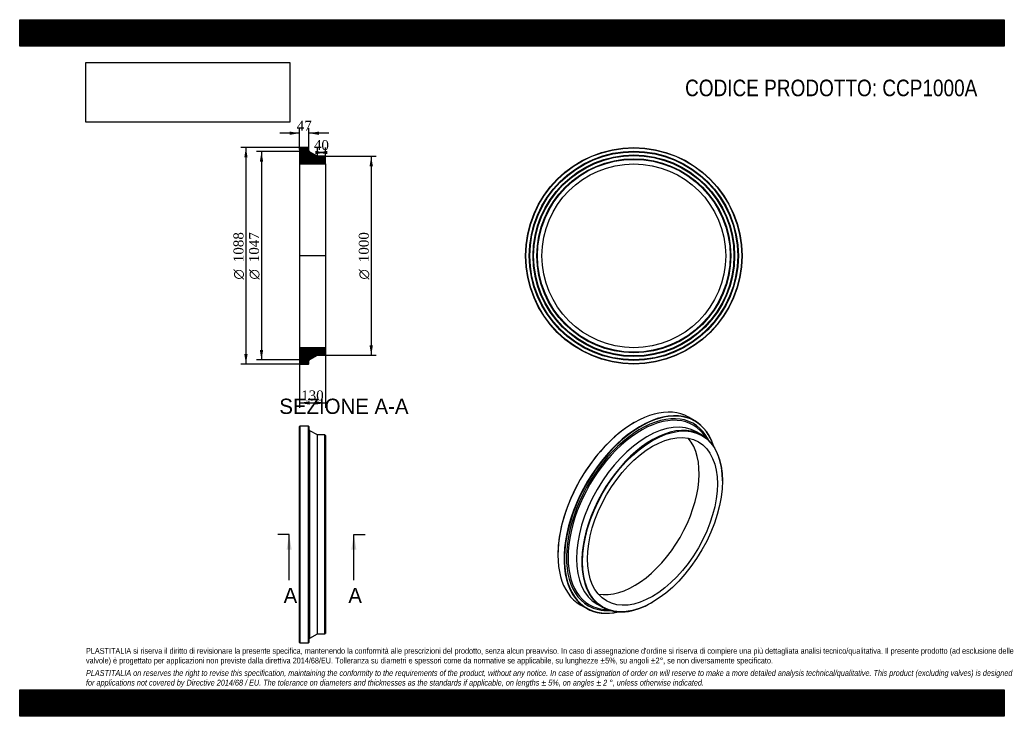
# Model space of a CAD drawing. Header units: millimetres. Extents: x 0 to 4950, y 0 to 3500.
import ezdxf
from ezdxf.enums import TextEntityAlignment as Align
from ezdxf.lldxf.tags import DXFTag

# ---------------------------------------------------------------- set-up
doc = ezdxf.new("R2010")
doc.units = ezdxf.units.MM
doc.header["$LTSCALE"] = 16.666667
for name, color, linetype in [('CCP1000A', 7, 'Continuous'), ('Default', 7, 'Continuous'), ('DV4_Default', 7, 'Continuous')]:
    doc.layers.add(name, color=color, linetype=linetype)
doc.styles.add('SEACAD_Solid_Edge_ANSI', font='seans.ttf')
doc.styles.add('SEACAD_Solid_Edge_ANSI1_Symbols', font='semeca1.ttf')
doc.styles.add('SEACAD_Times_New_Roman', font='times.ttf')
tags = doc.linetypes.add('CENTER2', pattern=[28.575, 19.05, -3.175, 3.175, -3.175]).pattern_tags.tags
tags[10:11] = [DXFTag(74, 4), DXFTag(75, 0), DXFTag(340, '0'), DXFTag(46, 0.0), DXFTag(50, 0.0), DXFTag(44, 0.0), DXFTag(45, 0.0)]
tags[8:9] = [DXFTag(74, 4), DXFTag(75, 0), DXFTag(340, '0'), DXFTag(46, 0.0), DXFTag(50, 0.0), DXFTag(44, 0.0), DXFTag(45, 0.0)]
tags[6:7] = [DXFTag(74, 4), DXFTag(75, 0), DXFTag(340, '0'), DXFTag(46, 0.0), DXFTag(50, 0.0), DXFTag(44, 0.0), DXFTag(45, 0.0)]
tags[4:5] = [DXFTag(74, 4), DXFTag(75, 0), DXFTag(340, '0'), DXFTag(46, 0.0), DXFTag(50, 0.0), DXFTag(44, 0.0), DXFTag(45, 0.0)]
doc.dimstyles.new('ANSImm', dxfattribs={"dimtxt": 50, "dimasz": 50, "dimexe": 25, "dimexo": 0, "dimgap": 12.5, "dimtad": 1, "dimdsep": 46, "dimtxsty": 'SEACAD_Times_New_Roman', "dimblk1": '_SE_FILLED', "dimblk2": '_SE_FILLED', "dimsah": 1, "dimcen": 25, "dimazin": 0, "dimtfac": 0.85, "dimtdec": 3, "dimtofl": 0, "dimtmove": 0, "dimatfit": 3, "dimfxl": 1, "dimarcsym": 0})
picture_1 = doc.add_image_def('image1.jpg', size_in_pixel=(4302, 1260))

# ---------------------------------------------------------------- blocks, each defined once
blk = doc.blocks.new('SE')
at = {"layer": 'CCP1000A', "color": 7, "linetype": 'Continuous'}
for p, q in [((1408.5, 1457.7), (1407, 1456.2)), ((1407, 371.2), (1407, 1456.2)), ((1408.5, 1457.7), (1408.5, 369.7)), ((1452.5, 1457.7), (1408.5, 1457.7)), ((1452.5, 369.7), (1452.5, 1457.7)), ((1454, 1456.2), (1452.5, 1457.7)), ((1454, 1456.2), (1454, 371.2)), ((1458.2, 392.4), (1458.2, 1434.9)), ((1497, 1413.7), (1458.2, 1434.9)), ((1497, 413.7), (1497, 1413.7)), ((1534.5, 1413.7), (1497, 1413.7)), ((1534.5, 413.7), (1534.5, 1413.7)), ((1537, 1411.2), (1534.5, 1413.7)), ((1537, 1411.2), (1537, 416.2)), ((1458.2, 392.4), (1497, 413.7)), ((1497, 413.7), (1534.5, 413.7)), ((1534.5, 413.7), (1537, 416.2)), ((1407, 371.2), (1408.5, 369.7)), ((1408.5, 369.7), (1452.5, 369.7)), ((1452.5, 369.7), (1454, 371.2))]:
    blk.add_line(p, q, dxfattribs=at)
for centre, start, end in [((1462, 1441.9), 180, 241.3429), ((1462, 385.4), 118.6571, 180)]:
    blk.add_arc(centre, 8, start, end, dxfattribs=at)
blk = doc.blocks.new('SE1')
at = {"layer": 'CCP1000A', "color": 7, "linetype": 'Continuous'}
for p, q in [((3393.3, 1485.1), (3362.2, 1503)), ((3090.2, 1476.1), (3089.1, 1475.5)), ((3429.3, 1413.5), (3402.8, 1428.8)), ((3532.9, 1182.6), (3532.9, 1184.6)), ((2705.5, 811), (2705.5, 809.8)), ((2818.2, 560.8), (2849.3, 542.8)), ((2902.8, 562.8), (2929.3, 547.5)), ((3179.3, 572.2), (3181.1, 573.2))]:
    blk.add_line(p, q, dxfattribs=at)
for centre, major_axis, start_param, end_param in [((3090.2, 1031.9), (272, 471.1), 0, 3.141593), ((3121.3, 1013.9), (-272, -471.1), 2.651549, 6.283185), ((3122.4, 1013.3), (271.3, 469.8), 0, 3.623669), ((3122.4, 1013.3), (-264.1, -457.5), 2.78485, 6.283185), ((3125.3, 1011.6), (-260.6, -451.4), 2.840922, 6.283185), ((3152.8, 995.8), (-250, -433), 3.141593, 6.283185), ((3089.1, 1032.5), (-271.3, -469.8), 3.926991, 5.497787), ((3179.3, 980.5), (-250, -433), 2.356194, 6.283185), ((3122.4, 1013.3), (271.3, 469.8), 5.801109, 6.283185), ((3089.1, 1032.5), (-230.9, -399.9), 0.200394, 2.941199), ((3122.4, 1013.3), (-264.1, -457.5), 0, 0.356742), ((3125.3, 1011.6), (-260.6, -451.4), 0, 0.300671), ((3179.3, 980.5), (-250, -433), 0, 0.785398), ((3121.3, 1013.9), (-272, -471.1), 0, 0.490044)]:
    blk.add_ellipse(centre, major_axis=major_axis, ratio=0.57735, start_param=start_param, end_param=end_param, dxfattribs=at)
for major_axis in [(248.8, 430.8), (-230.9, -399.9)]:
    blk.add_ellipse((3181.1, 979.4), major_axis=major_axis, ratio=0.57735, dxfattribs=at)
blk = doc.blocks.new('SE2')
at = {"layer": 'CCP1000A', "color": 7, "linetype": 'Continuous'}
for radius in [544, 542.5, 525.5, 524, 522.5, 506.5, 505, 503.5, 487.5, 486, 484.5, 461.8]:
    blk.add_circle((3087.4, 2313.8), radius, dxfattribs=at)
blk = doc.blocks.new('SE4')
at = {"color": 7, "linetype": 'Continuous', "style": 'SEACAD_Solid_Edge_ANSI'}
blk.add_text('A', height=76.7, dxfattribs=at).set_placement((1326.9, 645.3), align=Align.TOP_LEFT)
blk = doc.blocks.new('SE5')
at = {"color": 7, "linetype": 'Continuous', "style": 'SEACAD_Solid_Edge_ANSI'}
blk.add_text('A', height=76.7, dxfattribs=at).set_placement((1652.2, 645.3), align=Align.TOP_LEFT)
blk = doc.blocks.new('SEANNOT_GROUP')
at = {"linetype": 'Continuous'}
blk.add_hatch(color=7, dxfattribs=at).paths.add_polyline_path([(1367.3, 837), (1354.5, 913.7), (1341.8, 837)])
at = {"color": 7, "linetype": 'Continuous'}
blk.add_lwpolyline([(1354.5, 683.7), (1354.5, 913.7)], dxfattribs=at)
blk = doc.blocks.new('SEANNOT_GROUP1')
at = {"linetype": 'Continuous'}
blk.add_hatch(color=7, dxfattribs=at).paths.add_polyline_path([(1692.6, 837), (1679.9, 913.7), (1667.1, 837)])
at = {"color": 7, "linetype": 'Continuous'}
blk.add_lwpolyline([(1679.9, 683.7), (1679.9, 913.7)], dxfattribs=at)
blk = doc.blocks.new('SE3')
at = {"layer": 'Default', "color": 7, "linetype": 'CENTER2'}
for p, q in [((1354.5, 913.7), (1297, 913.7)), ((1679.9, 913.7), (1737.4, 913.7))]:
    blk.add_line(p, q, dxfattribs=at)
at = {"layer": 'Default', "color": 7, "linetype": 'CENTER2', "const_width": 0.0001}
blk.add_lwpolyline([(1354.5, 913.7), (1679.9, 913.7)], dxfattribs=at)
at = {"layer": 'Default'}
for name in ['SEANNOT_GROUP', 'SEANNOT_GROUP1', 'SE4', 'SE5']:
    blk.add_blockref(name, (0, 0), dxfattribs=at)
blk = doc.blocks.new('SE6')
at = {"layer": 'CCP1000A', "linetype": 'Continuous'}
h = blk.add_hatch(dxfattribs=at)
h.set_pattern_fill('LINE', scale=0.629921, angle=45, style=0)
edge = h.paths.add_edge_path()
edge.add_line((1534.5, 2813.8), (1497, 2813.8))
edge.add_line((1497, 2813.8), (1458.2, 2835))
edge.add_arc((1462, 2842.1), 8, 180, 241.3429, ccw=False)
edge.add_line((1454, 2842.1), (1454, 2856.3))
edge.add_line((1454, 2856.3), (1452.5, 2857.8))
edge.add_line((1452.5, 2857.8), (1408.5, 2857.8))
edge.add_line((1408.5, 2857.8), (1407, 2856.3))
edge.add_line((1407, 2856.3), (1407, 2839.3))
edge.add_line((1407, 2839.3), (1408.1, 2837.8))
edge.add_line((1408.1, 2837.8), (1407, 2836.3))
edge.add_line((1407, 2836.3), (1407, 2820.3))
edge.add_line((1407, 2820.3), (1408.1, 2818.8))
edge.add_line((1408.1, 2818.8), (1407, 2817.3))
edge.add_line((1407, 2817.3), (1407, 2801.3))
edge.add_line((1407, 2801.3), (1408.1, 2799.8))
edge.add_line((1408.1, 2799.8), (1407, 2798.3))
edge.add_line((1407, 2798.3), (1407, 2775.6))
edge.add_line((1407, 2775.6), (1537, 2775.6))
edge.add_line((1537, 2775.6), (1537, 2811.3))
edge.add_line((1537, 2811.3), (1534.5, 2813.8))
h = blk.add_hatch(dxfattribs=at)
h.set_pattern_fill('LINE', scale=0.629921, angle=45, style=0)
edge = h.paths.add_edge_path()
edge.add_line((1537, 1816.3), (1537, 1852))
edge.add_line((1537, 1852), (1407, 1852))
edge.add_line((1407, 1852), (1407, 1829.3))
edge.add_line((1407, 1829.3), (1408.1, 1827.8))
edge.add_line((1408.1, 1827.8), (1407, 1826.3))
edge.add_line((1407, 1826.3), (1407, 1810.3))
edge.add_line((1407, 1810.3), (1408.1, 1808.8))
edge.add_line((1408.1, 1808.8), (1407, 1807.3))
edge.add_line((1407, 1807.3), (1407, 1791.3))
edge.add_line((1407, 1791.3), (1408.1, 1789.8))
edge.add_line((1408.1, 1789.8), (1407, 1788.3))
edge.add_line((1407, 1788.3), (1407, 1771.3))
edge.add_line((1407, 1771.3), (1408.5, 1769.8))
edge.add_line((1408.5, 1769.8), (1452.5, 1769.8))
edge.add_line((1452.5, 1769.8), (1454, 1771.3))
edge.add_line((1454, 1771.3), (1454, 1785.6))
edge.add_arc((1462, 1785.6), 8, 118.6571, 180, ccw=False)
edge.add_line((1458.2, 1792.6), (1497, 1813.8))
edge.add_line((1497, 1813.8), (1534.5, 1813.8))
edge.add_line((1534.5, 1813.8), (1537, 1816.3))
at = {"layer": 'CCP1000A', "color": 7, "linetype": 'Continuous'}
for p, q in [((1407, 2856.3), (1408.5, 2857.8)), ((1407, 2856.3), (1407, 2839.3)), ((1407, 2839.3), (1407, 2836.3)), ((1407, 2839.3), (1408.1, 2837.8)), ((1408.1, 2837.8), (1407, 2836.3)), ((1407, 2836.3), (1407, 2820.3)), ((1452.5, 2857.8), (1408.5, 2857.8)), ((1452.5, 2857.8), (1454, 2856.3)), ((1454, 2842.1), (1454, 2856.3)), ((1497, 2813.8), (1458.2, 2835)), ((1407, 2820.3), (1407, 2817.3)), ((1407, 2820.3), (1408.1, 2818.8)), ((1408.1, 2818.8), (1407, 2817.3)), ((1407, 2817.3), (1407, 2801.3)), ((1407, 2801.3), (1407, 2798.3)), ((1407, 2801.3), (1408.1, 2799.8)), ((1408.1, 2799.8), (1407, 2798.3)), ((1407, 2798.3), (1407, 2775.6)), ((1407, 2775.6), (1407, 1852)), ((1407, 2775.6), (1537, 2775.6)), ((1534.5, 2813.8), (1497, 2813.8)), ((1534.5, 2813.8), (1537, 2811.3)), ((1537, 2775.6), (1537, 2811.3)), ((1537, 2775.6), (1537, 1852)), ((1537, 1852), (1407, 1852)), ((1407, 1852), (1407, 1829.3)), ((1537, 1816.3), (1537, 1852)), ((1407, 1829.3), (1407, 1826.3)), ((1407, 1829.3), (1408.1, 1827.8)), ((1408.1, 1827.8), (1407, 1826.3)), ((1407, 1826.3), (1407, 1810.3)), ((1407, 1810.3), (1407, 1807.3)), ((1407, 1810.3), (1408.1, 1808.8)), ((1408.1, 1808.8), (1407, 1807.3)), ((1407, 1807.3), (1407, 1791.3)), ((1407, 1791.3), (1407, 1788.3)), ((1407, 1791.3), (1408.1, 1789.8)), ((1408.1, 1789.8), (1407, 1788.3)), ((1407, 1788.3), (1407, 1771.3)), ((1454, 1771.3), (1454, 1785.6)), ((1458.2, 1792.6), (1497, 1813.8)), ((1497, 1813.8), (1534.5, 1813.8)), ((1537, 1816.3), (1534.5, 1813.8)), ((1408.5, 1769.8), (1407, 1771.3)), ((1408.5, 1769.8), (1452.5, 1769.8)), ((1454, 1771.3), (1452.5, 1769.8))]:
    blk.add_line(p, q, dxfattribs=at)
for centre, start, end in [((1462, 2842.1), 180, 241.3429), ((1462, 1785.6), 118.6571, 180)]:
    blk.add_arc(centre, 8, start, end, dxfattribs=at)
at = {"layer": 'DV4_Default', "color": 7, "linetype": 'CENTER2'}
for p, q in [((1454, 2842.1), (1454, 2837.3)), ((1458.2, 2835), (1454, 2837.3)), ((1538.8, 2313.8), (1405.3, 2313.8)), ((1458.2, 1792.6), (1454, 1790.3)), ((1454, 1785.6), (1454, 1790.3))]:
    blk.add_line(p, q, dxfattribs=at)
blk = doc.blocks.new('GDimGGroup')
at = {"layer": 'Default', "linetype": 'Continuous'}
for points in [[(1129.1, 2807.8), (1145.8, 2807.8), (1137.4, 2857.8)], [(1129.1, 1819.8), (1137.4, 1769.8), (1145.8, 1819.8)]]:
    blk.add_hatch(color=7, dxfattribs=at).paths.add_polyline_path(points)
at = {"layer": 'Default', "color": 7, "linetype": 'Continuous'}
for p, q in [((1430.5, 2857.8), (1112.4, 2857.8)), ((1137.4, 2857.8), (1137.4, 1769.8)), ((1430.5, 1769.8), (1112.4, 1769.8))]:
    blk.add_line(p, q, dxfattribs=at)
for s, style, p in [('1088', 'SEACAD_Times_New_Roman', (1074.9, 2281.5)), ('O', 'SEACAD_Solid_Edge_ANSI1_Symbols', (1074.9, 2194.5))]:
    blk.add_text(s, height=50, rotation=90, dxfattribs=dict(at, style=style)).set_placement(p, align=Align.TOP_LEFT)
blk = doc.blocks.new('GDimGGroup1')
at = {"layer": 'Default', "linetype": 'Continuous'}
for points in [[(1207.3, 2787.3), (1223.9, 2787.3), (1215.6, 2837.3)], [(1207.3, 1840.3), (1215.6, 1790.3), (1223.9, 1840.3)]]:
    blk.add_hatch(color=7, dxfattribs=at).paths.add_polyline_path(points)
at = {"layer": 'Default', "color": 7, "linetype": 'Continuous'}
for p, q in [((1454, 2837.3), (1190.6, 2837.3)), ((1215.6, 2837.3), (1215.6, 1790.3)), ((1454, 1790.3), (1190.6, 1790.3))]:
    blk.add_line(p, q, dxfattribs=at)
for s, style, p in [('1047', 'SEACAD_Times_New_Roman', (1153.1, 2281.5)), ('O', 'SEACAD_Solid_Edge_ANSI1_Symbols', (1153.1, 2194.5))]:
    blk.add_text(s, height=50, rotation=90, dxfattribs=dict(at, style=style)).set_placement(p, align=Align.TOP_LEFT)
blk = doc.blocks.new('GDimGGroup2')
at = {"layer": 'Default', "linetype": 'Continuous'}
for points in [[(1775.7, 2763.8), (1767.3, 2813.8), (1759, 2763.8)], [(1775.7, 1863.8), (1759, 1863.8), (1767.3, 1813.8)]]:
    blk.add_hatch(color=7, dxfattribs=at).paths.add_polyline_path(points)
at = {"layer": 'Default', "color": 7, "linetype": 'Continuous'}
for p, q in [((1534.5, 2813.8), (1792.3, 2813.8)), ((1767.3, 2813.8), (1767.3, 1813.8)), ((1534.5, 1813.8), (1792.3, 1813.8))]:
    blk.add_line(p, q, dxfattribs=at)
for s, style, p in [('1000', 'SEACAD_Times_New_Roman', (1704.8, 2281.5)), ('O', 'SEACAD_Solid_Edge_ANSI1_Symbols', (1704.8, 2194.5))]:
    blk.add_text(s, height=50, rotation=90, dxfattribs=dict(at, style=style)).set_placement(p, align=Align.TOP_LEFT)
blk = doc.blocks.new('DMBLK85')
at = {"layer": 'Default', "linetype": 'Continuous'}
for points in [[(1457, 1566.3), (1457, 1583), (1407, 1574.6)], [(1487, 1566.3), (1537, 1574.6), (1487, 1583)]]:
    blk.add_hatch(color=7, dxfattribs=at).paths.add_polyline_path(points)
at = {"layer": 'Default', "color": 7, "linetype": 'Continuous'}
for p, q in [((1407, 1852), (1407, 1549.6)), ((1537, 1852), (1537, 1549.6)), ((1407, 1574.6), (1537, 1574.6))]:
    blk.add_line(p, q, dxfattribs=at)
at = {"layer": 'Default', "color": 7, "linetype": 'Continuous', "style": 'SEACAD_Times_New_Roman'}
blk.add_text('130', height=50, dxfattribs=at).set_placement((1415.2, 1637.1), align=Align.TOP_LEFT)
blk = doc.blocks.new('_SE_FILLED')
at = {"color": 0}
blk.add_line((0, 0), (-1, 0), dxfattribs=at)
blk.add_solid([(0, 0), (-1, -0.1665), (-1, 0.1665), (0, 0)], dxfattribs=at)
blk = doc.blocks.new('DMBLK86')
at = {"layer": 'Default', "linetype": 'Continuous'}
for points in [[(1357, 2938), (1357, 2921.4), (1407, 2929.7)], [(1504, 2938), (1454, 2929.7), (1504, 2921.4)]]:
    blk.add_hatch(color=7, dxfattribs=at).paths.add_polyline_path(points)
at = {"layer": 'Default', "color": 7, "linetype": 'Continuous'}
for p, q in [((1407, 2929.7), (1307, 2929.7)), ((1407, 2847.8), (1407, 2954.7)), ((1454, 2849.2), (1454, 2954.7)), ((1554, 2929.7), (1454, 2929.7))]:
    blk.add_line(p, q, dxfattribs=at)
at = {"layer": 'Default', "color": 7, "linetype": 'Continuous', "style": 'SEACAD_Times_New_Roman'}
blk.add_text('47', height=50, dxfattribs=at).set_placement((1392.6, 2992.2), align=Align.TOP_LEFT)
blk = doc.blocks.new('DMBLK87')
at = {"layer": 'Default', "linetype": 'Continuous'}
for points in [[(1487, 2840.9), (1487, 2824.2), (1537, 2832.5)], [(1547, 2840.9), (1497, 2832.5), (1547, 2824.2)]]:
    blk.add_hatch(color=7, dxfattribs=at).paths.add_polyline_path(points)
at = {"layer": 'Default', "color": 7, "linetype": 'Continuous'}
for p, q in [((1497, 2813.8), (1497, 2857.5)), ((1537, 2832.5), (1497, 2832.5)), ((1537, 2775.6), (1537, 2857.5))]:
    blk.add_line(p, q, dxfattribs=at)
at = {"layer": 'Default', "color": 7, "linetype": 'Continuous', "style": 'SEACAD_Times_New_Roman'}
blk.add_text('40', height=50, dxfattribs=at).set_placement((1479.1, 2895), align=Align.TOP_LEFT)

msp = doc.modelspace()

# ---------------------------------------------------------------- hatches: boundary and pattern name
at = {"layer": 'Default', "linetype": 'Continuous'}
h = msp.add_hatch(dxfattribs=at)
h.set_pattern_fill('LINE', scale=0.6299213, angle=45, style=0)
h.paths.add_polyline_path([(4950, 3366.667), (4950, 3500), (0, 3500), (0, 3366.667)])
for points in [[(4950, 3366.667), (4950, 3500), (0, 3500), (0, 3366.667)], [(4950, 0), (4950, 133.333), (0, 133.333), (0, 0)]]:
    msp.add_hatch(color=7, dxfattribs=at).paths.add_polyline_path(points)
h = msp.add_hatch(dxfattribs=at)
h.set_pattern_fill('LINE', scale=0.6299213, angle=45, style=0)
h.paths.add_polyline_path([(4950, 0), (4950, 133.333), (0, 133.333), (0, 0)])

# ---------------------------------------------------------------- linework, layer by layer
at = {"layer": 'Default', "color": 7, "linetype": 'Continuous'}
for p, q in [((0, 3500), (4950, 3500)), ((0, 3366.667), (0, 3500)), ((4950, 3500), (4950, 3366.667)), ((4950, 3366.667), (0, 3366.667)), ((0, 133.333), (4950, 133.333)), ((0, 0), (0, 133.333)), ((4950, 133.333), (4950, 0)), ((4950, 0), (0, 0))]:
    msp.add_line(p, q, dxfattribs=at)

# ---------------------------------------------------------------- block references
at = {"layer": 'Default'}
for name in ['GDimGGroup', 'GDimGGroup1', 'SE6', 'SE2', 'GDimGGroup2', 'SE1', 'SE', 'SE3']:
    msp.add_blockref(name, (0, 0), dxfattribs=at)

# ---------------------------------------------------------------- texts
at = {"layer": 'Default', "color": 7, "linetype": 'Continuous', "style": 'SEACAD_Solid_Edge_ANSI'}
msp.add_text('SEZIONE A-A', height=76.66667, dxfattribs=at).set_placement((1305.296, 1595.927), align=Align.TOP_LEFT)
at = {"layer": 'Default', "attachment_point": 1}
for s, insert, char_height, width in [('{\\fArial Narrow|b0||i0||c0|p34;\\C7;\\H83.33333333;\\W1.;CODICE PRODOTTO: CCP1000A}', (3345.159, 3198.903), 83.33333, 1472.91683), ("{\\fArial Narrow|b0||i0||c0|p34;\\C7;\\H29.16666667;\\W1.;PLASTITALIA si riserva il diritto di revisionare la presente specifica, mantenendo la conformità alle prescrizioni del prodotto, senza alcun preavviso. In caso di assegnazione d'ordine si riserva di compiere una più dettagliata analisi tecnico/qualitativa. Il presente prodotto (ad esclusione delle \\P}{\\fArial Narrow|b0||i0||c0|p34;\\C7;\\H29.16666667;\\W1.;valvole) è progettato per applicazioni non previste dalla direttiva 2014/68/EU. Tolleranza su diametri e spessori come da normative se applicabile, su lunghezze ±5%, su angoli ±2°, se non diversamente specificato.\\P}{\\fArial Narrow|b0||i0||c0|p34;\\C7;\\H8.333333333;\\W1.;   \\P}{\\fArial Narrow|b0||i1||c0|p34;\\C7;\\H29.16666667;\\W1.;PLASTITALIA on reserves the right to revise this specification, maintaining the conformity to the requirements of the product, without any notice. In case of assignation of order on will reserve to make a more detailed analysis technical/qualitative. This product (excluding valves) is designed \\P}{\\fArial Narrow|b0||i1||c0|p34;\\C7;\\H29.16666667;\\W1.;for applications not covered by Directive 2014/68 / EU. The tolerance on diameters and thicknesses as the standards if applicable, on lengths ± 5%, on angles ± 2 °, unless otherwise indicated.\\P}", (333.333, 343.373), 29.166667, 4283.33333)]:
    msp.add_mtext(s, dxfattribs=dict(at, insert=insert, char_height=char_height, width=width))

# ---------------------------------------------------------------- dimensions: what is measured, and where the dimension line sits
at = {"layer": 'Default', "color": 7, "linetype": 'Continuous'}
for base, p1, p2, picture, middle in [((1407.025, 2929.685), (1454.025, 2849.191), (1407.025, 2847.818), 'DMBLK86', (1430.525, 2929.685)), ((1497.025, 2832.534), (1537.025, 2775.618), (1497.025, 2813.818), 'DMBLK87', (1517.025, 2832.534))]:
    dim = msp.add_linear_dim(base=base, p1=p1, p2=p2, text='\\A1;<>', dimstyle='ANSImm', dxfattribs=at)
    dim.commit()
    dim.dimension.update_dxf_attribs({"geometry": picture, "text_midpoint": middle, "dimtype": 160})
dim = msp.add_linear_dim(base=(1407.025, 1574.629), p1=(1407.025, 1852.018), p2=(1537.025, 1852.018), angle=0, text='\\A1;<>', dimstyle='ANSImm', dxfattribs=at)
dim.commit()
dim.dimension.update_dxf_attribs({"geometry": 'DMBLK85', "text_midpoint": (1472.025, 1574.629), "dimtype": 161})

# ---------------------------------------------------------------- pictures from other files: only their frames are drawn
image = msp.add_image(picture_1, insert=(333.333, 2985.053), size_in_units=(1024.286, 300))
image.dxf.flags = 7

doc.saveas('drawing.dxf')
